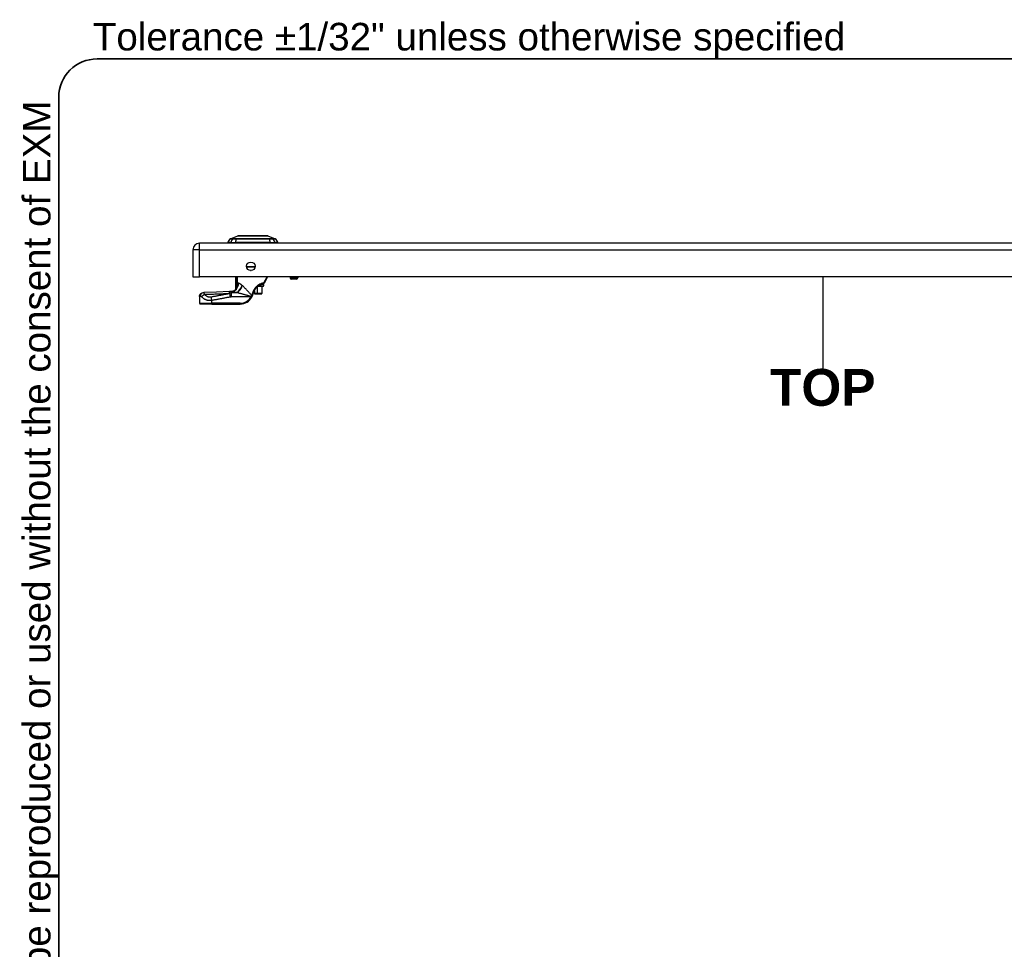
# Model space of a CAD drawing. Header units: inches. Extents: x 0 to 152, y -25 to 98.
# Tile 63 of 88: x 2 to 32, y 71 to 98. Entities that reach past the tile are written whole.
import ezdxf

# ---------------------------------------------------------------- set-up
doc = ezdxf.new("R2010")
doc.units = ezdxf.units.IN
doc.header["$LTSCALE"] = 9.095314
doc.header["$MEASUREMENT"] = 0
doc.layers.get('0').update_dxf_attribs({"lineweight": 25})
for name, color, linetype, lineweight in [('Sketch Geometry(ANSI)', 7, 'Continuous', 25), ('Symbols(ANSI)', 7, 'Continuous', 25), ('Visible Edges(ANSI)', 7, 'Continuous', 25), ('Visible Tangent Edges(ANSI)', 7, 'Continuous', 25)]:
    doc.layers.add(name, color=color, linetype=linetype, lineweight=lineweight)
doc.styles.add('Current-ANSI', font='arial.ttf')
doc.styles.add('Dimension-ANSI', font='arialbd.ttf')

# ---------------------------------------------------------------- blocks, each defined once
blk = doc.blocks.new('TOP')
at = {"layer": 'Sketch Geometry(ANSI)'}
blk.add_line((0, 0.15), (0, -0.15), dxfattribs=at)
at = {"layer": 'Symbols(ANSI)', "color": 7, "insert": (0, -0.2119), "char_height": 0.12, "attachment_point": 5, "style": 'Dimension-ANSI'}
blk.add_mtext('\\fArial|b1|i0;TOP', dxfattribs=at)
blk = doc.blocks.new('Borders 10_EXM - B (Inch)')
at = {"layer": 'Sketch Geometry(ANSI)', "linetype": 'Continuous', "lineweight": 35}
for p, q in [((16.3979, 10.6915), (0.5229, 10.6915)), ((0.3979, 10.5665), (0.3979, 0.2545))]:
    blk.add_line(p, q, dxfattribs=at)
blk.add_arc((0.5229, 10.5665), 0.125, 90, 180, dxfattribs=at)
at = {"layer": 'Symbols(ANSI)', "color": 7, "insert": (0.5091, 10.6919), "char_height": 0.09, "attachment_point": 7, "style": 'Current-ANSI'}
blk.add_mtext('Tolerance ±1/32" unless otherwise specified', dxfattribs=at)
at = {"layer": 'Symbols(ANSI)', "color": 7, "insert": (0.3979, 5.4193), "char_height": 0.09, "attachment_point": 7, "rotation": 90, "style": 'Current-ANSI'}
blk.add_mtext('This drawing is confidential and must not be reproduced or used without the consent of EXM', dxfattribs=at)
at = {"layer": 'Symbols(ANSI)', "color": 7, "style": 'Current-ANSI'}
blk.add_attdef('FILENAME_AND_PATH_001', (6.0203, 10.7181), '', height=0.09, dxfattribs=at)

msp = doc.modelspace()

# ---------------------------------------------------------------- linework, layer by layer
at = {"layer": 'Visible Edges(ANSI)'}
for p, q in [((44.7822, 91.775), (7.7991, 91.775)), ((8.7244, 91.7947), (8.6394, 91.7947)), ((8.714, 91.9032), (8.9314, 91.9878)), ((8.7244, 91.7947), (8.8628, 91.7947)), ((9.8918, 91.7947), (8.8628, 91.7947)), ((9.0116, 91.9943), (9.7431, 91.9943)), ((9.8233, 91.9878), (10.0406, 91.9032)), ((9.8918, 91.7947), (10.0302, 91.7947)), ((10.1153, 91.7947), (10.0302, 91.7947)), ((7.5979, 91.5738), (7.5979, 90.7753)), ((9.4402, 91.0616), (9.192, 91.0616)), ((7.5979, 90.7753), (7.7991, 90.7753)), ((44.7822, 90.7753), (7.7991, 90.7753)), ((8.8686, 90.4151), (8.8686, 90.7753)), ((9.8118, 90.7753), (9.7134, 90.5908)), ((10.4875, 90.7753), (10.4875, 90.7454)), ((10.6695, 90.7061), (10.5268, 90.7061)), ((10.7089, 90.7753), (10.7089, 90.7454)), ((8.891, 90.4444), (8.8903, 90.4435)), ((9.4186, 90.363), (9.424, 90.363)), ((9.424, 90.363), (9.424, 90.2794)), ((9.6823, 90.4909), (9.5204, 90.4909)), ((9.6457, 90.4909), (9.6457, 90.2794)), ((9.67, 90.5647), (9.6674, 90.5647)), ((9.6705, 90.5647), (9.67, 90.5647)), ((9.6705, 90.5647), (9.6705, 90.5647)), ((9.6705, 90.5647), (9.6713, 90.5647)), ((9.6713, 90.5647), (9.6725, 90.5647)), ((9.6717, 90.5648), (9.6717, 90.5647)), ((9.6725, 90.5647), (9.6764, 90.5647)), ((9.6764, 90.5647), (9.6758, 90.5651)), ((9.6764, 90.5647), (9.6805, 90.5647)), ((9.6797, 90.5647), (9.6797, 90.5657)), ((9.681, 90.5647), (9.6805, 90.5647)), ((9.681, 90.566), (9.681, 90.5647)), ((9.681, 90.5647), (9.6814, 90.5647)), ((9.6814, 90.5647), (9.6833, 90.5647)), ((9.6833, 90.5647), (9.6821, 90.5662)), ((9.6822, 90.5663), (9.6822, 90.5661)), ((9.6971, 90.55), (9.6971, 90.5057)), ((7.7932, 90.1928), (7.7932, 89.9941)), ((9.424, 90.2696), (9.424, 90.2794)), ((9.424, 90.2696), (9.504, 90.2696)), ((9.5083, 90.2696), (9.504, 90.2696)), ((9.5083, 90.2696), (9.6353, 90.2696)), ((9.6359, 90.2696), (9.6353, 90.2696)), ((8.1621, 89.9695), (7.8178, 89.9695)), ((8.1621, 89.9695), (9.0035, 89.9695))]:
    msp.add_line(p, q, dxfattribs=at)
at = {"layer": 'Visible Edges(ANSI)', "flags": 128}
for points in [[(9.8211, 91.9882), (9.8205, 91.9882), (9.8189, 91.9882), (9.8162, 91.9882), (9.8125, 91.9882), (9.8078, 91.9882), (9.802, 91.9882), (9.7951, 91.9883), (9.7873, 91.9883), (9.7784, 91.9883), (9.7686, 91.9883), (9.7578, 91.9883), (9.7462, 91.9884), (9.7337, 91.9884), (9.7203, 91.9884), (9.7062, 91.9884), (9.6912, 91.9884), (9.6755, 91.9884), (9.659, 91.9884), (9.6419, 91.9884), (9.6241, 91.9884), (9.6058, 91.9883), (9.5868, 91.9883), (9.5673, 91.9883), (9.5473, 91.9883), (9.5269, 91.9883), (9.5061, 91.9882), (9.4851, 91.9882), (9.4638, 91.9882), (9.4424, 91.9882), (9.4208, 91.9882), (9.3991, 91.9882), (9.3772, 91.9882), (9.3553, 91.9882), (9.3335, 91.9882), (9.3118, 91.9882), (9.2904, 91.9882), (9.2692, 91.9882), (9.2482, 91.9882), (9.2275, 91.9883), (9.2071, 91.9883), (9.1871, 91.9883), (9.1675, 91.9883), (9.1485, 91.9883), (9.1301, 91.9884), (9.1124, 91.9884), (9.0953, 91.9884), (9.0788, 91.9884), (9.0631, 91.9884), (9.0481, 91.9884), (9.034, 91.9884), (9.0207, 91.9884), (9.0081, 91.9884), (8.9965, 91.9883), (8.9858, 91.9883), (8.976, 91.9883), (8.9672, 91.9883), (8.9594, 91.9883), (8.9526, 91.9882), (8.9468, 91.9882), (8.9421, 91.9882), (8.9383, 91.9882), (8.9357, 91.9882), (8.9341, 91.9882), (8.9336, 91.9882)], [(9.67, 90.5647), (9.6721, 90.5648), (9.6742, 90.5649), (9.6763, 90.5651), (9.6784, 90.5655), (9.6805, 90.5659), (9.6825, 90.5663), (9.6845, 90.5669), (9.6865, 90.5676), (9.6885, 90.5684), (9.6905, 90.5692), (9.6924, 90.5701), (9.6943, 90.5712), (9.6962, 90.5723), (9.698, 90.5735), (9.6998, 90.5748), (9.7016, 90.5762), (9.7033, 90.5777), (9.7049, 90.5792), (9.7065, 90.5809), (9.708, 90.5827), (9.7095, 90.5846), (9.7109, 90.5865), (9.7122, 90.5886), (9.7134, 90.5908)], [(7.7932, 90.1928), (7.7938, 90.2044), (7.7958, 90.2158), (7.799, 90.2267), (7.8033, 90.2372), (7.8088, 90.2471), (7.815, 90.2561), (7.822, 90.2642), (7.8292, 90.2712), (7.8365, 90.2772), (7.8438, 90.2823), (7.8577, 90.2904), (7.8714, 90.2968), (7.8858, 90.3026)], [(7.7932, 90.1928), (7.7938, 90.2044), (7.7958, 90.2158), (7.799, 90.2267), (7.8033, 90.2372), (7.8088, 90.2471), (7.815, 90.2562), (7.822, 90.2642), (7.8293, 90.2713), (7.8366, 90.2772), (7.8438, 90.2823), (7.8577, 90.2904), (7.8714, 90.2968), (7.8858, 90.3026)], [(7.8858, 90.3026), (7.9057, 90.3081), (7.9262, 90.3104)], [(7.8859, 90.3026), (7.9057, 90.3081), (7.9262, 90.3104)], [(8.6829, 90.3367), (8.3044, 90.3225), (7.9262, 90.3104)], [(8.7315, 90.338), (8.7067, 90.3375), (8.6829, 90.3367)], [(8.8472, 90.3829), (8.8329, 90.3717), (8.8175, 90.3619), (8.8015, 90.3537), (8.7855, 90.3474), (8.7702, 90.3429), (8.7559, 90.34), (8.7429, 90.3384), (8.7315, 90.338)], [(8.8662, 90.4021), (8.8573, 90.3923), (8.8472, 90.3829)], [(8.8903, 90.4435), (8.8886, 90.4412), (8.887, 90.439), (8.8854, 90.4369), (8.8839, 90.4349), (8.8824, 90.433), (8.8811, 90.4312), (8.8798, 90.4295), (8.8785, 90.4279), (8.8773, 90.4263), (8.8762, 90.4249), (8.8752, 90.4236), (8.8742, 90.4223), (8.8733, 90.4212), (8.8725, 90.4201), (8.8718, 90.4192), (8.8711, 90.4183), (8.8705, 90.4176), (8.87, 90.4169), (8.8695, 90.4164), (8.8692, 90.4159), (8.8689, 90.4156), (8.8687, 90.4153), (8.8686, 90.4152), (8.8686, 90.4151)], [(8.8967, 90.4544), (8.8964, 90.4539), (8.8962, 90.4534), (8.896, 90.4529), (8.8957, 90.4525), (8.8955, 90.452), (8.8953, 90.4515), (8.895, 90.4511), (8.8948, 90.4506), (8.8945, 90.4502), (8.8943, 90.4497), (8.894, 90.4492), (8.8937, 90.4488), (8.8935, 90.4483), (8.8932, 90.4479), (8.893, 90.4475), (8.8927, 90.4471), (8.8925, 90.4467), (8.8922, 90.4463), (8.892, 90.4459), (8.8918, 90.4456), (8.8916, 90.4453), (8.8914, 90.445), (8.8912, 90.4447), (8.891, 90.4444)], [(9.3872, 90.2753), (9.3915, 90.2925), (9.3966, 90.3094), (9.4025, 90.3262), (9.4091, 90.3426), (9.4165, 90.3587), (9.4245, 90.3745), (9.4333, 90.3898), (9.4427, 90.4048), (9.4528, 90.4193), (9.4635, 90.4333), (9.4749, 90.4468), (9.4868, 90.4597), (9.4992, 90.4721), (9.5121, 90.4838), (9.5253, 90.4948), (9.539, 90.5052), (9.5529, 90.5149), (9.5671, 90.5239), (9.5814, 90.5322), (9.5958, 90.5397), (9.6102, 90.5464), (9.6246, 90.5525), (9.6388, 90.5578), (9.6528, 90.5625)], [(9.6528, 90.5625), (9.6534, 90.5627), (9.654, 90.5629), (9.6546, 90.563), (9.6552, 90.5632), (9.6558, 90.5634), (9.6565, 90.5635), (9.6571, 90.5636), (9.6577, 90.5638), (9.6583, 90.5639), (9.6589, 90.564), (9.6595, 90.5641), (9.6601, 90.5642), (9.6608, 90.5643), (9.6614, 90.5644), (9.662, 90.5644), (9.6626, 90.5645), (9.6632, 90.5646), (9.6638, 90.5646), (9.6644, 90.5646), (9.665, 90.5647), (9.6656, 90.5647), (9.6662, 90.5647), (9.6668, 90.5647), (9.6674, 90.5647)], [(9.3499, 90.1762), (9.3504, 90.177), (9.3508, 90.1779), (9.3513, 90.1788), (9.3518, 90.1797), (9.3522, 90.1806), (9.3527, 90.1815), (9.3532, 90.1824), (9.3536, 90.1833), (9.3541, 90.1842), (9.3546, 90.1851), (9.355, 90.186), (9.3555, 90.1869), (9.3559, 90.1878), (9.3564, 90.1887), (9.3568, 90.1896), (9.3572, 90.1905), (9.3577, 90.1914), (9.3581, 90.1923), (9.3585, 90.1932), (9.359, 90.1941), (9.3594, 90.195), (9.3598, 90.1959), (9.3603, 90.1968), (9.3607, 90.1977)], [(9.3607, 90.1977), (9.3621, 90.2008), (9.3635, 90.2039), (9.3649, 90.2071), (9.3662, 90.2102), (9.3675, 90.2134), (9.3688, 90.2166), (9.3701, 90.2197), (9.3713, 90.2229), (9.3725, 90.2261), (9.3737, 90.2294), (9.3748, 90.2326), (9.376, 90.2358), (9.377, 90.2391), (9.3781, 90.2423), (9.3791, 90.2456), (9.3802, 90.2488), (9.3811, 90.2521), (9.3821, 90.2554), (9.383, 90.2587), (9.3839, 90.262), (9.3848, 90.2653), (9.3856, 90.2687), (9.3864, 90.272), (9.3872, 90.2753)]]:
    msp.add_lwpolyline(points, dxfattribs=at)
at = {"layer": 'Visible Edges(ANSI)'}
msp.add_circle((9.3161, 91.0877), 0.1268, dxfattribs=at)
for centre, radius, start, end in [((7.7991, 91.5738), 0.2012, 90, 180), ((8.7855, 91.7743), 0.1476, 119.72912, 172.0587), ((8.7132, 91.8045), 0.0492, 191.53696, 216.8699), ((8.7184, 91.8918), 0.0123, 111.25051, 119.72912), ((8.9336, 91.982), 0.00615, 90.20877, 111.25051), ((9.0116, 91.9795), 0.0148, 90, 143.3493), ((9.7431, 91.9795), 0.0148, 36.6507, 90), ((9.821, 91.982), 0.00615, 68.74949, 89.79123), ((10.0362, 91.8918), 0.0123, 60.27088, 68.74949), ((9.9691, 91.7743), 0.1476, 7.9413, 60.27088), ((10.0415, 91.8045), 0.0492, 323.1301, 348.46304), ((10.5268, 90.7454), 0.0394, 180, 270), ((10.6695, 90.7454), 0.0394, 270, 0), ((8.6517, 90.5312), 0.246, 323.53046, 331.85376), ((9.6823, 90.55), 0.0148, 0, 90), ((9.6823, 90.5057), 0.0148, 270, 0), ((7.8178, 89.9941), 0.0246, 180, 270), ((9.0035, 90.363), 0.3936, 270, 331.65156), ((9.6359, 90.2794), 0.00984, 270, 0)]:
    msp.add_arc(centre, radius, start, end, dxfattribs=at)
at = {"layer": 'Visible Tangent Edges(ANSI)'}
for p, q in [((7.7991, 91.5738), (7.7991, 91.775)), ((8.714, 91.9032), (8.9314, 91.9878)), ((8.7956, 91.9033), (8.7954, 91.9033)), ((8.8875, 91.9033), (8.887, 91.9033)), ((9.8677, 91.9033), (9.8671, 91.9033)), ((9.9592, 91.9033), (9.959, 91.9033)), ((7.7991, 91.5738), (7.5979, 91.5738)), ((7.7991, 90.7753), (7.7991, 91.5738)), ((7.7991, 91.5738), (44.7822, 91.5738)), ((9.1894, 91.0813), (9.4428, 91.0813)), ((9.3074, 90.9612), (9.3248, 90.9612)), ((8.885, 90.7753), (8.885, 90.5424)), ((8.9087, 90.5424), (8.9087, 90.7753)), ((8.9104, 90.7753), (8.9104, 90.5709)), ((8.9221, 90.5709), (8.9221, 90.7753)), ((9.6831, 90.5893), (9.6859, 90.5893)), ((9.7087, 90.6024), (9.806, 90.7753)), ((10.4875, 90.7454), (10.7089, 90.7454)), ((8.737, 90.3134), (8.737, 90.3379)), ((8.737, 90.3134), (8.8989, 90.3134)), ((8.9062, 90.3102), (8.7472, 90.3102)), ((8.7472, 90.1878), (8.7472, 90.3102)), ((8.9087, 90.5424), (8.885, 90.5424)), ((8.9042, 90.5047), (8.9135, 90.5023)), ((8.9212, 90.5478), (8.9094, 90.5489)), ((8.9104, 90.5709), (8.9221, 90.5709)), ((9.504, 90.4766), (9.504, 90.2794)), ((9.5168, 90.2794), (9.5168, 90.4879)), ((9.5395, 90.5057), (9.6971, 90.5057)), ((9.6971, 90.55), (9.6184, 90.55)), ((9.6438, 90.4909), (9.6438, 90.2794)), ((7.7932, 89.9941), (8.1621, 89.9941)), ((8.1621, 89.9941), (8.1621, 90.0823)), ((8.1621, 89.9695), (8.1621, 89.9941)), ((9.0035, 89.9941), (8.1621, 89.9941)), ((8.7109, 90.1848), (8.6935, 90.278)), ((8.7472, 90.1878), (9.3282, 90.1878)), ((9.0035, 89.9695), (9.0035, 89.9941)), ((9.3499, 90.1762), (9.3282, 90.1878)), ((9.504, 90.2794), (9.424, 90.2794)), ((9.504, 90.2696), (9.504, 90.2794)), ((9.504, 90.2794), (9.5168, 90.2794)), ((9.6438, 90.2794), (9.5168, 90.2794)), ((9.6438, 90.2794), (9.6457, 90.2794))]:
    msp.add_line(p, q, dxfattribs=at)
at = {"layer": 'Visible Tangent Edges(ANSI)', "flags": 128}
for points in [[(8.7123, 91.9024), (8.7125, 91.9024), (8.7129, 91.9024), (8.7136, 91.9024), (8.7146, 91.9024), (8.7159, 91.9024), (8.7174, 91.9024), (8.7193, 91.9024), (8.7214, 91.9024), (8.7238, 91.9024), (8.7265, 91.9024), (8.7294, 91.9024), (8.7327, 91.9023), (8.7362, 91.9023), (8.74, 91.9023), (8.7441, 91.9023), (8.7484, 91.9023), (8.753, 91.9023), (8.7579, 91.9023), (8.7631, 91.9022), (8.7685, 91.9022), (8.7743, 91.9022), (8.7802, 91.9022), (8.7865, 91.9022), (8.793, 91.9021)], [(8.7954, 91.9033), (8.7889, 91.9033), (8.7826, 91.9033), (8.7765, 91.9033), (8.7708, 91.9033), (8.7653, 91.9033), (8.7601, 91.9033), (8.7551, 91.9033), (8.7505, 91.9033), (8.7461, 91.9033), (8.7419, 91.9033), (8.7381, 91.9033), (8.7346, 91.9033), (8.7313, 91.9032), (8.7283, 91.9032), (8.7256, 91.9032), (8.7231, 91.9032), (8.721, 91.9032), (8.7191, 91.9032), (8.7176, 91.9032), (8.7163, 91.9032), (8.7153, 91.9032), (8.7146, 91.9032), (8.7141, 91.9032), (8.714, 91.9032)], [(8.793, 91.9021), (8.7949, 91.9021), (8.797, 91.9021), (8.7994, 91.9021), (8.8019, 91.9021), (8.8046, 91.9021), (8.8075, 91.9021), (8.8106, 91.9021), (8.8138, 91.9021), (8.8173, 91.9021), (8.8209, 91.9021), (8.8247, 91.902), (8.8286, 91.902), (8.8327, 91.902), (8.837, 91.9021), (8.8413, 91.9021), (8.8459, 91.9021), (8.8505, 91.9021), (8.8553, 91.9021), (8.8602, 91.9021), (8.8652, 91.9021), (8.8703, 91.9021), (8.8755, 91.9021), (8.8807, 91.9021), (8.8861, 91.9021)], [(8.887, 91.9033), (8.8817, 91.9033), (8.8766, 91.9033), (8.8715, 91.9033), (8.8665, 91.9033), (8.8616, 91.9033), (8.8569, 91.9033), (8.8522, 91.9033), (8.8477, 91.9033), (8.8432, 91.9033), (8.8389, 91.9033), (8.8348, 91.9033), (8.8308, 91.9033), (8.8269, 91.9033), (8.8232, 91.9033), (8.8197, 91.9033), (8.8163, 91.9033), (8.8131, 91.9033), (8.81, 91.9033), (8.8072, 91.9033), (8.8045, 91.9033), (8.802, 91.9033), (8.7997, 91.9033), (8.7975, 91.9033), (8.7956, 91.9033)], [(8.8861, 91.9021), (8.9257, 91.9022), (8.9657, 91.9022), (9.006, 91.9023), (9.0467, 91.9023), (9.0877, 91.9023), (9.1289, 91.9023), (9.1702, 91.9024), (9.2117, 91.9024), (9.2533, 91.9024), (9.295, 91.9024), (9.3366, 91.9024), (9.3782, 91.9024), (9.4198, 91.9024), (9.4614, 91.9024), (9.5029, 91.9024), (9.5443, 91.9024), (9.5856, 91.9024), (9.6268, 91.9023), (9.6677, 91.9023), (9.7084, 91.9023), (9.7489, 91.9023), (9.7891, 91.9022), (9.829, 91.9022), (9.8685, 91.9021)], [(9.8671, 91.9033), (9.8277, 91.9033), (9.788, 91.9033), (9.7479, 91.9033), (9.7076, 91.9033), (9.667, 91.9033), (9.6262, 91.9033), (9.5852, 91.9032), (9.544, 91.9032), (9.5026, 91.9032), (9.4612, 91.9032), (9.4197, 91.9032), (9.3782, 91.9032), (9.3367, 91.9032), (9.2952, 91.9032), (9.2536, 91.9032), (9.2121, 91.9032), (9.1707, 91.9032), (9.1295, 91.9033), (9.0884, 91.9033), (9.0476, 91.9033), (9.007, 91.9033), (8.9668, 91.9033), (8.9269, 91.9033), (8.8875, 91.9033)], [(8.9314, 91.9878), (8.9315, 91.9878), (8.9321, 91.9878), (8.933, 91.9878), (8.9344, 91.9878), (8.936, 91.9878), (8.9381, 91.9878), (8.9405, 91.9878), (8.9433, 91.9878), (8.9464, 91.9878), (8.9499, 91.9879), (8.9537, 91.9879), (8.9579, 91.9879), (8.9624, 91.9879), (8.9673, 91.988), (8.9725, 91.988), (8.9781, 91.988), (8.984, 91.988), (8.9903, 91.9881), (8.9968, 91.9881), (9.0037, 91.9881), (9.0109, 91.9881), (9.0183, 91.9882), (9.0261, 91.9882), (9.0342, 91.9882)], [(9.0342, 91.9882), (9.0364, 91.9882), (9.0386, 91.9882), (9.0409, 91.9882), (9.0432, 91.9882), (9.0455, 91.9882), (9.0478, 91.9882), (9.0502, 91.9882), (9.0525, 91.9882), (9.0549, 91.9882), (9.0573, 91.9882), (9.0598, 91.9882), (9.0622, 91.9882), (9.0647, 91.9882), (9.0672, 91.9882), (9.0697, 91.9882), (9.0722, 91.9882), (9.0747, 91.9882), (9.0773, 91.9882), (9.0798, 91.9882), (9.0824, 91.9882), (9.085, 91.9882), (9.0877, 91.9882), (9.0903, 91.9882), (9.093, 91.9882)], [(9.093, 91.9882), (9.1131, 91.9882), (9.1342, 91.9881), (9.1562, 91.9881), (9.1789, 91.988), (9.2023, 91.988), (9.2262, 91.9879), (9.2506, 91.9879), (9.2753, 91.9878), (9.3004, 91.9878), (9.3259, 91.9878), (9.3516, 91.9878), (9.3774, 91.9878), (9.4032, 91.9878), (9.4289, 91.9878), (9.4543, 91.9878), (9.4795, 91.9878), (9.5044, 91.9879), (9.5288, 91.9879), (9.5528, 91.988), (9.5761, 91.988), (9.5987, 91.9881), (9.6205, 91.9881), (9.6415, 91.9882), (9.6617, 91.9882)], [(9.6617, 91.9882), (9.6643, 91.9882), (9.667, 91.9882), (9.6696, 91.9882), (9.6722, 91.9882), (9.6748, 91.9882), (9.6774, 91.9882), (9.6799, 91.9882), (9.6825, 91.9882), (9.685, 91.9882), (9.6875, 91.9882), (9.69, 91.9882), (9.6924, 91.9882), (9.6949, 91.9882), (9.6973, 91.9882), (9.6997, 91.9882), (9.7021, 91.9882), (9.7044, 91.9882), (9.7068, 91.9882), (9.7091, 91.9882), (9.7114, 91.9882), (9.7137, 91.9882), (9.716, 91.9882), (9.7182, 91.9882), (9.7205, 91.9882)], [(9.7205, 91.9882), (9.7285, 91.9882), (9.7362, 91.9882), (9.7437, 91.9881), (9.7509, 91.9881), (9.7577, 91.9881), (9.7643, 91.9881), (9.7705, 91.988), (9.7764, 91.988), (9.782, 91.988), (9.7873, 91.988), (9.7922, 91.9879), (9.7967, 91.9879), (9.8009, 91.9879), (9.8048, 91.9879), (9.8083, 91.9878), (9.8114, 91.9878), (9.8142, 91.9878), (9.8166, 91.9878), (9.8186, 91.9878), (9.8203, 91.9878), (9.8216, 91.9878), (9.8225, 91.9878), (9.8231, 91.9878), (9.8233, 91.9878)], [(9.959, 91.9033), (9.9571, 91.9033), (9.955, 91.9033), (9.9526, 91.9033), (9.9501, 91.9033), (9.9475, 91.9033), (9.9446, 91.9033), (9.9416, 91.9033), (9.9383, 91.9033), (9.935, 91.9033), (9.9314, 91.9033), (9.9277, 91.9033), (9.9238, 91.9033), (9.9198, 91.9033), (9.9157, 91.9033), (9.9114, 91.9033), (9.907, 91.9033), (9.9024, 91.9033), (9.8978, 91.9033), (9.893, 91.9033), (9.8881, 91.9033), (9.8831, 91.9033), (9.8781, 91.9033), (9.8729, 91.9033), (9.8677, 91.9033)], [(9.8685, 91.9021), (9.8739, 91.9021), (9.8792, 91.9021), (9.8843, 91.9021), (9.8894, 91.9021), (9.8944, 91.9021), (9.8993, 91.9021), (9.9041, 91.9021), (9.9088, 91.9021), (9.9133, 91.9021), (9.9177, 91.9021), (9.9219, 91.902), (9.926, 91.902), (9.93, 91.902), (9.9337, 91.9021), (9.9373, 91.9021), (9.9408, 91.9021), (9.9441, 91.9021), (9.9471, 91.9021), (9.95, 91.9021), (9.9527, 91.9021), (9.9553, 91.9021), (9.9576, 91.9021), (9.9597, 91.9021), (9.9616, 91.9021)], [(10.0406, 91.9032), (10.0405, 91.9032), (10.0401, 91.9032), (10.0394, 91.9032), (10.0384, 91.9032), (10.0371, 91.9032), (10.0355, 91.9032), (10.0337, 91.9032), (10.0315, 91.9032), (10.0291, 91.9032), (10.0264, 91.9032), (10.0234, 91.9032), (10.0201, 91.9033), (10.0165, 91.9033), (10.0127, 91.9033), (10.0086, 91.9033), (10.0042, 91.9033), (9.9995, 91.9033), (9.9946, 91.9033), (9.9893, 91.9033), (9.9838, 91.9033), (9.9781, 91.9033), (9.972, 91.9033), (9.9658, 91.9033), (9.9592, 91.9033)], [(9.9616, 91.9021), (9.9681, 91.9022), (9.9744, 91.9022), (9.9803, 91.9022), (9.9861, 91.9022), (9.9915, 91.9022), (9.9967, 91.9023), (10.0016, 91.9023), (10.0062, 91.9023), (10.0106, 91.9023), (10.0147, 91.9023), (10.0185, 91.9023), (10.022, 91.9023), (10.0252, 91.9024), (10.0282, 91.9024), (10.0309, 91.9024), (10.0333, 91.9024), (10.0354, 91.9024), (10.0372, 91.9024), (10.0388, 91.9024), (10.04, 91.9024), (10.041, 91.9024), (10.0417, 91.9024), (10.0421, 91.9024), (10.0423, 91.9024)], [(8.9541, 90.5837), (8.9525, 90.5839), (8.9509, 90.5839), (8.9493, 90.5839), (8.9478, 90.5839), (8.9463, 90.5838), (8.9448, 90.5836), (8.9433, 90.5834), (8.9419, 90.5831), (8.9405, 90.5828), (8.9391, 90.5824), (8.9377, 90.5819), (8.9364, 90.5814), (8.935, 90.5809), (8.9337, 90.5802), (8.9325, 90.5796), (8.9312, 90.5788), (8.93, 90.578), (8.9288, 90.5772), (8.9276, 90.5763), (8.9264, 90.5753), (8.9253, 90.5743), (8.9242, 90.5732), (8.9231, 90.5721), (8.9221, 90.5709)], [(9.0611, 90.5185), (9.056, 90.523), (9.0509, 90.5273), (9.0458, 90.5316), (9.0408, 90.5357), (9.0359, 90.5397), (9.031, 90.5435), (9.0261, 90.5472), (9.0213, 90.5508), (9.0166, 90.5542), (9.0119, 90.5575), (9.0073, 90.5606), (9.0027, 90.5636), (8.9983, 90.5663), (8.9938, 90.5689), (8.9895, 90.5714), (8.9852, 90.5736), (8.981, 90.5756), (8.9769, 90.5774), (8.9729, 90.5791), (8.9689, 90.5805), (8.9651, 90.5816), (8.9613, 90.5826), (8.9576, 90.5833), (8.9541, 90.5837)], [(9.6599, 90.586), (9.6442, 90.581), (9.6283, 90.5753), (9.6122, 90.5689), (9.5961, 90.5617), (9.58, 90.5537), (9.5639, 90.545), (9.5481, 90.5354), (9.5325, 90.5251), (9.5172, 90.5141), (9.5023, 90.5023), (9.4879, 90.4899), (9.474, 90.4768), (9.4607, 90.463), (9.448, 90.4487), (9.436, 90.4338), (9.4247, 90.4184), (9.4141, 90.4025), (9.4043, 90.3862), (9.3952, 90.3694), (9.387, 90.3523), (9.3796, 90.3348), (9.373, 90.3171), (9.3673, 90.299), (9.3624, 90.2808)], [(9.6831, 90.5893), (9.6822, 90.5893), (9.6812, 90.5893), (9.6803, 90.5893), (9.6793, 90.5893), (9.6783, 90.5892), (9.6774, 90.5891), (9.6764, 90.5891), (9.6754, 90.589), (9.6745, 90.5889), (9.6735, 90.5888), (9.6725, 90.5887), (9.6716, 90.5885), (9.6706, 90.5884), (9.6696, 90.5882), (9.6687, 90.5881), (9.6677, 90.5879), (9.6667, 90.5877), (9.6657, 90.5875), (9.6648, 90.5873), (9.6638, 90.587), (9.6628, 90.5868), (9.6619, 90.5865), (9.6609, 90.5863), (9.6599, 90.586)], [(9.7087, 90.6024), (9.7081, 90.6013), (9.7074, 90.6002), (9.7067, 90.5993), (9.7059, 90.5983), (9.7051, 90.5974), (9.7042, 90.5966), (9.7034, 90.5958), (9.7025, 90.5951), (9.7015, 90.5944), (9.7006, 90.5937), (9.6996, 90.5931), (9.6987, 90.5925), (9.6977, 90.592), (9.6966, 90.5916), (9.6956, 90.5911), (9.6946, 90.5908), (9.6935, 90.5904), (9.6924, 90.5901), (9.6914, 90.5899), (9.6903, 90.5897), (9.6892, 90.5895), (9.6881, 90.5894), (9.687, 90.5894), (9.6859, 90.5893)], [(7.8264, 90.2034), (7.8264, 90.2083), (7.8266, 90.2132), (7.827, 90.2182), (7.8275, 90.2232), (7.8284, 90.2283), (7.8294, 90.2334), (7.8307, 90.2385), (7.8322, 90.2436), (7.834, 90.2486), (7.8361, 90.2535), (7.8383, 90.2583), (7.8409, 90.263), (7.8436, 90.2676), (7.8466, 90.272), (7.8498, 90.2762), (7.8532, 90.2802), (7.8568, 90.2839), (7.8606, 90.2874), (7.8645, 90.2907), (7.8686, 90.2936), (7.8728, 90.2963), (7.877, 90.2987), (7.8814, 90.3008), (7.8858, 90.3026)], [(7.9415, 90.2568), (7.9408, 90.2617), (7.9402, 90.2662), (7.9396, 90.2705), (7.9389, 90.2745), (7.9382, 90.2782), (7.9376, 90.2818), (7.9369, 90.2851), (7.9362, 90.2881), (7.9356, 90.2909), (7.9349, 90.2936), (7.9343, 90.296), (7.9336, 90.2982), (7.933, 90.3002), (7.9323, 90.302), (7.9317, 90.3036), (7.931, 90.3051), (7.9304, 90.3063), (7.9298, 90.3074), (7.9292, 90.3083), (7.9286, 90.3091), (7.928, 90.3097), (7.9274, 90.3101), (7.9268, 90.3103), (7.9262, 90.3104)], [(7.9415, 90.2568), (7.9719, 90.2578), (8.0023, 90.2587), (8.0327, 90.2596), (8.0631, 90.2606), (8.0935, 90.2615), (8.1239, 90.2625), (8.1543, 90.2635), (8.1847, 90.2645), (8.2151, 90.2655), (8.2455, 90.2666), (8.276, 90.2676), (8.3064, 90.2687), (8.3368, 90.2697), (8.3672, 90.2708), (8.3976, 90.2719), (8.428, 90.273), (8.4584, 90.2742), (8.4889, 90.2753), (8.5193, 90.2765), (8.5497, 90.2776), (8.5801, 90.2788), (8.6105, 90.28), (8.641, 90.2812), (8.6714, 90.2824)], [(8.6714, 90.2824), (8.674, 90.2838), (8.6765, 90.2852), (8.6791, 90.2866), (8.6817, 90.2879), (8.6844, 90.2893), (8.687, 90.2906), (8.6896, 90.292), (8.6923, 90.2933), (8.695, 90.2947), (8.6977, 90.296), (8.7004, 90.2973), (8.7031, 90.2986), (8.7058, 90.2999), (8.7086, 90.3012), (8.7113, 90.3025), (8.7141, 90.3037), (8.7169, 90.305), (8.7197, 90.3062), (8.7226, 90.3075), (8.7254, 90.3087), (8.7283, 90.3099), (8.7312, 90.3111), (8.7341, 90.3123), (8.737, 90.3134)], [(8.7472, 90.3102), (8.745, 90.3094), (8.7429, 90.3085), (8.7407, 90.3075), (8.7385, 90.3065), (8.7363, 90.3055), (8.7341, 90.3045), (8.7319, 90.3034), (8.7297, 90.3022), (8.7274, 90.3011), (8.7252, 90.2999), (8.723, 90.2986), (8.7207, 90.2973), (8.7185, 90.296), (8.7162, 90.2946), (8.714, 90.2932), (8.7117, 90.2917), (8.7094, 90.2901), (8.7072, 90.2886), (8.7049, 90.2869), (8.7026, 90.2853), (8.7004, 90.2835), (8.6981, 90.2817), (8.6958, 90.2799), (8.6935, 90.278)], [(8.7315, 90.338), (8.7317, 90.338), (8.732, 90.338), (8.7322, 90.338), (8.7324, 90.338), (8.7327, 90.338), (8.7329, 90.338), (8.7331, 90.338), (8.7334, 90.338), (8.7336, 90.3379), (8.7338, 90.3379), (8.734, 90.3379), (8.7343, 90.3379), (8.7345, 90.3379), (8.7347, 90.3379), (8.735, 90.3379), (8.7352, 90.3379), (8.7354, 90.3379), (8.7356, 90.3379), (8.7359, 90.3379), (8.7361, 90.3379), (8.7363, 90.3379), (8.7366, 90.3379), (8.7368, 90.3379), (8.737, 90.3379)], [(8.737, 90.3379), (8.7424, 90.3377), (8.7479, 90.3374), (8.7536, 90.3371), (8.7595, 90.3367), (8.7654, 90.3361), (8.7716, 90.3355), (8.7778, 90.3348), (8.7841, 90.3341), (8.7906, 90.3332), (8.7972, 90.3323), (8.8039, 90.3314), (8.8107, 90.3303), (8.8175, 90.3292), (8.8245, 90.3281), (8.8316, 90.3268), (8.8387, 90.3255), (8.846, 90.3242), (8.8533, 90.3228), (8.8608, 90.3214), (8.8683, 90.3199), (8.8758, 90.3183), (8.8835, 90.3167), (8.8912, 90.3151), (8.8989, 90.3134)], [(8.885, 90.5424), (8.885, 90.5407), (8.885, 90.5391), (8.885, 90.5375), (8.885, 90.5359), (8.885, 90.5343), (8.885, 90.5326), (8.885, 90.531), (8.885, 90.5294), (8.885, 90.5278), (8.885, 90.5262), (8.885, 90.5245), (8.885, 90.5229), (8.885, 90.5213), (8.885, 90.5197), (8.885, 90.5181), (8.885, 90.5164), (8.8851, 90.5148), (8.8851, 90.5132), (8.8851, 90.5116), (8.8851, 90.51), (8.8851, 90.5083), (8.8851, 90.5067), (8.8852, 90.5051), (8.8852, 90.5035)], [(8.8852, 90.5035), (8.8852, 90.5008), (8.8853, 90.4981), (8.8853, 90.4955), (8.8854, 90.4928), (8.8855, 90.4901), (8.8856, 90.4874), (8.8857, 90.4848), (8.8858, 90.4821), (8.8859, 90.4794), (8.886, 90.4768), (8.8862, 90.4742), (8.8863, 90.4716), (8.8865, 90.469), (8.8867, 90.4664), (8.8869, 90.4639), (8.8872, 90.4614), (8.8875, 90.4589), (8.8878, 90.4565), (8.8882, 90.4541), (8.8886, 90.4519), (8.8891, 90.4497), (8.8896, 90.4477), (8.8903, 90.4459), (8.891, 90.4444)], [(8.8967, 90.4544), (8.896, 90.4532), (8.8954, 90.4526), (8.895, 90.4526), (8.8948, 90.4531), (8.8948, 90.4542), (8.8949, 90.4558), (8.8952, 90.4577), (8.8956, 90.4598), (8.896, 90.4621), (8.8965, 90.4646), (8.897, 90.4671), (8.8976, 90.4697), (8.8981, 90.4723), (8.8987, 90.4751), (8.8992, 90.4779), (8.8998, 90.4807), (8.9004, 90.4836), (8.901, 90.4865), (8.9015, 90.4895), (8.9021, 90.4925), (8.9026, 90.4955), (8.9032, 90.4986), (8.9037, 90.5016), (8.9042, 90.5047)], [(8.8967, 90.4544), (8.8976, 90.4563), (8.8984, 90.4582), (8.8993, 90.4602), (8.9001, 90.4622), (8.9009, 90.4641), (8.9017, 90.4661), (8.9025, 90.4681), (8.9033, 90.47), (8.904, 90.472), (8.9048, 90.474), (8.9055, 90.476), (8.9062, 90.478), (8.9069, 90.48), (8.9076, 90.482), (8.9082, 90.484), (8.9089, 90.4861), (8.9095, 90.4881), (8.9101, 90.4901), (8.9107, 90.4921), (8.9113, 90.4942), (8.9119, 90.4962), (8.9125, 90.4982), (8.913, 90.5003), (8.9135, 90.5023)], [(8.8989, 90.3134), (8.8992, 90.3133), (8.8995, 90.3132), (8.8998, 90.313), (8.9001, 90.3129), (8.9004, 90.3128), (8.9007, 90.3126), (8.901, 90.3125), (8.9013, 90.3124), (8.9016, 90.3122), (8.9019, 90.3121), (8.9022, 90.312), (8.9026, 90.3118), (8.9029, 90.3117), (8.9032, 90.3116), (8.9035, 90.3114), (8.9038, 90.3113), (8.9041, 90.3112), (8.9044, 90.311), (8.9047, 90.3109), (8.905, 90.3108), (8.9053, 90.3106), (8.9056, 90.3105), (8.9059, 90.3104), (8.9062, 90.3102)], [(8.9042, 90.5047), (8.9044, 90.5062), (8.9047, 90.5077), (8.9049, 90.5093), (8.9051, 90.5108), (8.9054, 90.5124), (8.9056, 90.5139), (8.9058, 90.5155), (8.906, 90.517), (8.9062, 90.5186), (8.9064, 90.5201), (8.9066, 90.5217), (8.9068, 90.5233), (8.907, 90.5249), (8.9072, 90.5264), (8.9074, 90.528), (8.9076, 90.5296), (8.9077, 90.5312), (8.9079, 90.5328), (8.908, 90.5344), (8.9082, 90.536), (8.9083, 90.5376), (8.9085, 90.5392), (8.9086, 90.5408), (8.9087, 90.5424)], [(8.9062, 90.3102), (8.9222, 90.3068), (8.9383, 90.3031), (8.9547, 90.2993), (8.9713, 90.2954), (8.9881, 90.2914), (9.0051, 90.2873), (9.0222, 90.283), (9.0394, 90.2787), (9.0568, 90.2743), (9.0742, 90.2698), (9.0918, 90.2653), (9.1094, 90.2607), (9.1272, 90.256), (9.1451, 90.2512), (9.163, 90.2464), (9.1811, 90.2416), (9.1992, 90.2367), (9.2174, 90.2318), (9.2356, 90.2268), (9.2538, 90.2218), (9.2721, 90.2168), (9.2904, 90.2118), (9.3086, 90.2068), (9.3269, 90.2018)], [(8.9094, 90.5489), (8.9094, 90.5486), (8.9094, 90.5483), (8.9093, 90.5481), (8.9093, 90.5478), (8.9093, 90.5475), (8.9092, 90.5472), (8.9092, 90.547), (8.9092, 90.5467), (8.9092, 90.5464), (8.9091, 90.5462), (8.9091, 90.5459), (8.9091, 90.5456), (8.9091, 90.5453), (8.909, 90.5451), (8.909, 90.5448), (8.909, 90.5445), (8.9089, 90.5443), (8.9089, 90.544), (8.9089, 90.5437), (8.9089, 90.5435), (8.9088, 90.5432), (8.9088, 90.5429), (8.9088, 90.5426), (8.9087, 90.5424)], [(8.9104, 90.5709), (8.9104, 90.57), (8.9104, 90.569), (8.9104, 90.5681), (8.9104, 90.5672), (8.9103, 90.5663), (8.9103, 90.5654), (8.9103, 90.5644), (8.9103, 90.5635), (8.9102, 90.5626), (8.9102, 90.5617), (8.9102, 90.5608), (8.9101, 90.5599), (8.9101, 90.5589), (8.91, 90.558), (8.91, 90.5571), (8.9099, 90.5562), (8.9099, 90.5553), (8.9098, 90.5544), (8.9098, 90.5534), (8.9097, 90.5525), (8.9096, 90.5516), (8.9096, 90.5507), (8.9095, 90.5498), (8.9094, 90.5489)], [(8.9135, 90.5023), (8.914, 90.5042), (8.9144, 90.506), (8.9149, 90.5079), (8.9153, 90.5098), (8.9157, 90.5117), (8.9161, 90.5135), (8.9165, 90.5154), (8.9169, 90.5173), (8.9172, 90.5192), (8.9176, 90.5211), (8.9179, 90.523), (8.9183, 90.5249), (8.9186, 90.5268), (8.9189, 90.5287), (8.9192, 90.5306), (8.9194, 90.5325), (8.9197, 90.5344), (8.9199, 90.5363), (8.9202, 90.5382), (8.9204, 90.5401), (8.9206, 90.5421), (8.9208, 90.544), (8.921, 90.5459), (8.9212, 90.5478)], [(8.9212, 90.5478), (8.9212, 90.5488), (8.9213, 90.5497), (8.9214, 90.5507), (8.9214, 90.5517), (8.9215, 90.5526), (8.9216, 90.5536), (8.9216, 90.5545), (8.9217, 90.5555), (8.9217, 90.5564), (8.9218, 90.5574), (8.9218, 90.5584), (8.9219, 90.5593), (8.9219, 90.5603), (8.9219, 90.5613), (8.922, 90.5622), (8.922, 90.5632), (8.922, 90.5641), (8.922, 90.5651), (8.922, 90.5661), (8.9221, 90.567), (8.9221, 90.568), (8.9221, 90.5689), (8.9221, 90.5699), (8.9221, 90.5709)], [(9.0659, 90.5143), (9.0657, 90.5144), (9.0655, 90.5146), (9.0653, 90.5148), (9.0651, 90.515), (9.0649, 90.5151), (9.0647, 90.5153), (9.0645, 90.5155), (9.0643, 90.5157), (9.0641, 90.5159), (9.0639, 90.516), (9.0637, 90.5162), (9.0635, 90.5164), (9.0633, 90.5166), (9.0631, 90.5167), (9.0629, 90.5169), (9.0627, 90.5171), (9.0625, 90.5173), (9.0623, 90.5174), (9.0621, 90.5176), (9.0619, 90.5178), (9.0617, 90.518), (9.0615, 90.5181), (9.0613, 90.5183), (9.0611, 90.5185)], [(9.344, 90.225), (9.3319, 90.2384), (9.3198, 90.2518), (9.3078, 90.2652), (9.2957, 90.2785), (9.2836, 90.2918), (9.2716, 90.305), (9.2596, 90.3181), (9.2476, 90.3312), (9.2357, 90.3441), (9.2238, 90.3569), (9.212, 90.3696), (9.2002, 90.382), (9.1886, 90.3944), (9.177, 90.4065), (9.1654, 90.4185), (9.154, 90.4302), (9.1426, 90.4417), (9.1313, 90.453), (9.1201, 90.464), (9.109, 90.4748), (9.098, 90.4852), (9.0871, 90.4953), (9.0764, 90.505), (9.0659, 90.5143)], [(7.7932, 90.1928), (7.7932, 90.1933), (7.7934, 90.1939), (7.7937, 90.1945), (7.7941, 90.195), (7.7946, 90.1956), (7.7953, 90.1961), (7.796, 90.1967), (7.7969, 90.1972), (7.7979, 90.1977), (7.799, 90.1981), (7.8002, 90.1986), (7.8015, 90.1991), (7.8029, 90.1995), (7.8045, 90.1999), (7.8061, 90.2003), (7.8079, 90.2007), (7.8098, 90.2011), (7.8118, 90.2015), (7.8139, 90.2018), (7.8162, 90.2021), (7.8185, 90.2025), (7.821, 90.2028), (7.8237, 90.2031), (7.8264, 90.2034)], [(7.8264, 90.2034), (7.8278, 90.2035), (7.8292, 90.2035), (7.8306, 90.2035), (7.832, 90.2033), (7.8335, 90.2031), (7.835, 90.2028), (7.8365, 90.2025), (7.838, 90.202), (7.8396, 90.2015), (7.8411, 90.2009), (7.8427, 90.2003), (7.8443, 90.1995), (7.8458, 90.1987), (7.8474, 90.1978), (7.849, 90.1969), (7.8506, 90.1959), (7.8522, 90.1948), (7.8537, 90.1936), (7.8553, 90.1924), (7.8568, 90.1911), (7.8583, 90.1897), (7.8598, 90.1882), (7.8612, 90.1867), (7.8626, 90.1851)], [(7.8626, 90.1851), (7.8646, 90.1882), (7.8667, 90.1914), (7.869, 90.1947), (7.8714, 90.198), (7.874, 90.2013), (7.8768, 90.2046), (7.8796, 90.2079), (7.8826, 90.2112), (7.8858, 90.2145), (7.889, 90.2178), (7.8924, 90.221), (7.8958, 90.2243), (7.8994, 90.2274), (7.903, 90.2305), (7.9067, 90.2336), (7.9105, 90.2365), (7.9143, 90.2394), (7.9181, 90.2422), (7.922, 90.2449), (7.9259, 90.2475), (7.9298, 90.25), (7.9337, 90.2524), (7.9376, 90.2547), (7.9415, 90.2568)], [(7.8626, 90.1851), (7.8691, 90.1773), (7.8759, 90.1698), (7.8831, 90.1624), (7.8907, 90.1552), (7.8988, 90.1481), (7.9074, 90.1412), (7.9166, 90.1346), (7.9262, 90.1281), (7.9365, 90.1219), (7.9474, 90.116), (7.9589, 90.1104), (7.9711, 90.1052), (7.984, 90.1003), (7.9975, 90.0958), (8.0118, 90.0918), (8.0267, 90.0883), (8.0422, 90.0853), (8.0583, 90.0829), (8.0749, 90.0812), (8.092, 90.08), (8.1094, 90.0796), (8.1269, 90.0798), (8.1446, 90.0807), (8.1621, 90.0823)], [(8.1447, 90.1754), (8.1342, 90.1736), (8.1236, 90.1725), (8.113, 90.1719), (8.1025, 90.1719), (8.0921, 90.1724), (8.0818, 90.1736), (8.0717, 90.1752), (8.0619, 90.1774), (8.0523, 90.1801), (8.043, 90.1832), (8.0339, 90.1867), (8.0252, 90.1906), (8.0168, 90.1948), (8.0086, 90.1993), (8.0007, 90.2041), (7.9932, 90.2091), (7.9858, 90.2144), (7.9788, 90.2199), (7.972, 90.2256), (7.9654, 90.2315), (7.9591, 90.2376), (7.953, 90.2438), (7.9472, 90.2502), (7.9415, 90.2568)], [(8.6935, 90.278), (8.6705, 90.2737), (8.6476, 90.2694), (8.6248, 90.2651), (8.6019, 90.2609), (8.5791, 90.2566), (8.5562, 90.2523), (8.5334, 90.248), (8.5105, 90.2438), (8.4876, 90.2395), (8.4648, 90.2352), (8.4419, 90.2309), (8.4191, 90.2267), (8.3962, 90.2224), (8.3733, 90.2181), (8.3505, 90.2139), (8.3276, 90.2096), (8.3048, 90.2053), (8.2819, 90.201), (8.2591, 90.1968), (8.2362, 90.1925), (8.2133, 90.1882), (8.1904, 90.1839), (8.1676, 90.1797), (8.1447, 90.1754)], [(8.1621, 90.0823), (8.1614, 90.0864), (8.1606, 90.0906), (8.1599, 90.0947), (8.1591, 90.0989), (8.1584, 90.1031), (8.1576, 90.1072), (8.1568, 90.1114), (8.1561, 90.1155), (8.1553, 90.1197), (8.1545, 90.1238), (8.1538, 90.1278), (8.153, 90.1318), (8.1523, 90.1358), (8.1516, 90.1397), (8.1508, 90.1436), (8.1501, 90.1474), (8.1494, 90.1512), (8.1487, 90.1549), (8.148, 90.1585), (8.1473, 90.162), (8.1467, 90.1655), (8.146, 90.1689), (8.1454, 90.1722), (8.1447, 90.1754)], [(8.1621, 90.0823), (8.185, 90.0865), (8.2079, 90.0908), (8.2307, 90.0951), (8.2536, 90.0993), (8.2765, 90.1036), (8.2993, 90.1079), (8.3222, 90.1122), (8.345, 90.1164), (8.3679, 90.1207), (8.3908, 90.125), (8.4136, 90.1292), (8.4365, 90.1335), (8.4593, 90.1378), (8.4822, 90.1421), (8.5051, 90.1463), (8.5279, 90.1506), (8.5508, 90.1549), (8.5736, 90.1591), (8.5965, 90.1634), (8.6194, 90.1677), (8.6422, 90.172), (8.665, 90.1762), (8.6879, 90.1805), (8.7109, 90.1848)], [(8.7109, 90.1848), (8.7125, 90.1851), (8.714, 90.1853), (8.7155, 90.1856), (8.717, 90.1858), (8.7186, 90.186), (8.7201, 90.1862), (8.7216, 90.1864), (8.7232, 90.1866), (8.7247, 90.1868), (8.7262, 90.1869), (8.7278, 90.187), (8.7293, 90.1872), (8.7308, 90.1873), (8.7323, 90.1874), (8.7338, 90.1875), (8.7353, 90.1875), (8.7368, 90.1876), (8.7383, 90.1877), (8.7398, 90.1877), (8.7413, 90.1878), (8.7428, 90.1878), (8.7443, 90.1878), (8.7458, 90.1878), (8.7472, 90.1878)], [(9.3269, 90.2018), (9.3271, 90.2017), (9.3274, 90.2016), (9.3277, 90.2015), (9.3279, 90.2015), (9.3282, 90.2014), (9.3285, 90.2013), (9.3287, 90.2013), (9.329, 90.2012), (9.3293, 90.2011), (9.3296, 90.2011), (9.3299, 90.201), (9.3301, 90.2009), (9.3304, 90.2009), (9.3307, 90.2008), (9.331, 90.2008), (9.3313, 90.2007), (9.3316, 90.2006), (9.3318, 90.2006), (9.3321, 90.2005), (9.3324, 90.2005), (9.3327, 90.2004), (9.333, 90.2004), (9.3333, 90.2003), (9.3336, 90.2003)], [(9.3336, 90.2003), (9.3334, 90.1997), (9.3332, 90.1992), (9.333, 90.1987), (9.3327, 90.1982), (9.3325, 90.1977), (9.3323, 90.1971), (9.3321, 90.1966), (9.3319, 90.1961), (9.3316, 90.1956), (9.3314, 90.1951), (9.3312, 90.1945), (9.331, 90.194), (9.3307, 90.1935), (9.3305, 90.193), (9.3303, 90.1925), (9.3301, 90.192), (9.3298, 90.1914), (9.3296, 90.1909), (9.3294, 90.1904), (9.3292, 90.1899), (9.3289, 90.1894), (9.3287, 90.1889), (9.3285, 90.1883), (9.3282, 90.1878)], [(9.3336, 90.2003), (9.3352, 90.1998), (9.3368, 90.1993), (9.3384, 90.1988), (9.34, 90.1984), (9.3416, 90.1979), (9.3431, 90.1975), (9.3446, 90.1971), (9.346, 90.1968), (9.3475, 90.1964), (9.3488, 90.1961), (9.3501, 90.1959), (9.3514, 90.1956), (9.3526, 90.1954), (9.3537, 90.1953), (9.3547, 90.1952), (9.3557, 90.1952), (9.3566, 90.1952), (9.3574, 90.1953), (9.3581, 90.1955), (9.3588, 90.1957), (9.3594, 90.1961), (9.3599, 90.1965), (9.3603, 90.1971), (9.3607, 90.1977)], [(9.3624, 90.2808), (9.3619, 90.2784), (9.3613, 90.276), (9.3606, 90.2737), (9.36, 90.2713), (9.3594, 90.2689), (9.3587, 90.2666), (9.358, 90.2642), (9.3573, 90.2619), (9.3566, 90.2595), (9.3559, 90.2572), (9.3551, 90.2549), (9.3544, 90.2525), (9.3536, 90.2502), (9.3528, 90.2479), (9.352, 90.2456), (9.3512, 90.2433), (9.3503, 90.241), (9.3495, 90.2386), (9.3486, 90.2364), (9.3477, 90.2341), (9.3468, 90.2318), (9.3459, 90.2295), (9.3449, 90.2272), (9.344, 90.225)], [(9.3442, 90.2237), (9.3442, 90.2237), (9.3442, 90.2238), (9.3442, 90.2238), (9.3441, 90.2238), (9.3441, 90.2238), (9.3441, 90.2239), (9.3441, 90.2239), (9.3441, 90.224), (9.3441, 90.224), (9.344, 90.2241), (9.344, 90.2241), (9.344, 90.2242), (9.344, 90.2242), (9.344, 90.2243), (9.344, 90.2243), (9.344, 90.2244), (9.344, 90.2245), (9.344, 90.2245), (9.344, 90.2246), (9.344, 90.2247), (9.344, 90.2247), (9.344, 90.2248), (9.344, 90.2249), (9.344, 90.225)], [(9.3607, 90.1977), (9.361, 90.1986), (9.3613, 90.1995), (9.3614, 90.2004), (9.3614, 90.2013), (9.3613, 90.2023), (9.3611, 90.2033), (9.3608, 90.2042), (9.3603, 90.2053), (9.3598, 90.2063), (9.3592, 90.2074), (9.3585, 90.2084), (9.3578, 90.2095), (9.3569, 90.2107), (9.356, 90.2118), (9.355, 90.213), (9.354, 90.2141), (9.3529, 90.2153), (9.3517, 90.2165), (9.3505, 90.2177), (9.3493, 90.2189), (9.3481, 90.2201), (9.3468, 90.2213), (9.3455, 90.2225), (9.3442, 90.2237)]]:
    msp.add_lwpolyline(points, dxfattribs=at)
at = {"layer": 'Visible Tangent Edges(ANSI)'}
for centre, radius, start, end in [((8.9336, 91.982), 0.00615, 90.20877, 111.25051), ((9.0035, 90.363), 0.369, 270, 331.65156)]:
    msp.add_arc(centre, radius, start, end, dxfattribs=at)
for centre, major_axis, ratio, start_param, end_param in [((8.8628, 91.7743), (0, 0.1476), 0.9468057, 0.5228377, 1.4321946), ((8.7988, 91.8915), (0.0001, 0.0123), 0.9484053, 0.2908385, 0.5314847), ((8.9098, 91.7743), (0, 0.1476), 0.3218057, 0.5228377, 1.4321946), ((8.8881, 91.8915), (0, 0.0123), 0.3170474, 0.281217, 0.5218633), ((9.0116, 91.9795), (0, 0.0148), 0.9718197, 0, 0.9310608), ((9.7431, 91.9795), (0, 0.0148), 0.9718197, 5.3521246, 6.2831853), ((9.8665, 91.8915), (0, 0.0123), 0.3170474, 5.761322, 6.0019683), ((9.8448, 91.7743), (0, 0.1476), 0.3218057, 4.8509908, 5.7603476), ((9.9558, 91.8915), (-0.0001, 0.0123), 0.9484053, 5.7517006, 5.9923469), ((9.8918, 91.7743), (0, -0.1476), 0.9468057, 1.7093981, 2.6187549), ((8.737, 90.5837), (-0.0154, -0.2455), 0.8819871, 0.0711484, 1.6261796), ((9.6454, 90.586), (0.0073, -0.0235), 0.5712622, 0, 1.3941495), ((9.6674, 90.5893), (0, -0.0246), 0.637555, 0, 1.5707963), ((9.67, 90.5893), (0, -0.0246), 0.6432432, 0, 1.5707963), ((9.6917, 90.6024), (0.0217, -0.0116), 0.4101926, 0, 0.9151759), ((8.6888, 90.1893), (-0.006, 0.1475), 0.1197049, 0, 0.882192), ((4.3252, 89.819), (4.5892, 0.3495), 0.0911903, 0.3046964, 0.3200548), ((4.3485, 89.6948), (4.589, 0.479), 0.1234916, 0.2762979, 0.2840002), ((8.6861, 90.5688), (0.1611, -0.1859), 0.9210883, 0, 0.8086931), ((8.6796, 90.5623), (0.1866, -0.1603), 0.915659, 0, 0.4942361), ((8.9089, 90.5035), (-0.0246, -0.0004), 0.0531872, 4.905486, 6.0186621), ((8.8989, 90.5185), (-0.1235, -0.2127), 0.6041763, 0.765681, 1.9082824), ((8.9062, 90.5143), (0.1226, 0.2133), 0.5948174, 3.909946, 5.0418722), ((9.3269, 90.225), (0.1457, 0.1982), 0.0560498, 4.6363119, 4.7535807), ((9.3336, 90.221), (0.1012, 0.2242), 0.0347319, 4.6355803, 4.740281), ((9.3632, 90.2808), (0.024, -0.0055), 0.0069119, 4.6821655, 6.2831853), ((9.5083, 90.2794), (0, -0.00984), 0.8719566, 0, 1.5707963), ((9.6353, 90.2794), (0, -0.00984), 0.8719566, 0, 1.5707963)]:
    msp.add_ellipse(centre, major_axis=major_axis, ratio=ratio, start_param=start_param, end_param=end_param, dxfattribs=at)

# ---------------------------------------------------------------- block references
at = {"xscale": 9.095313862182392, "yscale": 9.095313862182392, "zscale": 9.095313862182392}
for name, p in [('Borders 10_EXM - B (Inch)', (0, 0)), ('TOP', (26.2906, 89.4146))]:
    msp.add_blockref(name, p, dxfattribs=at)

doc.saveas('drawing.dxf')
